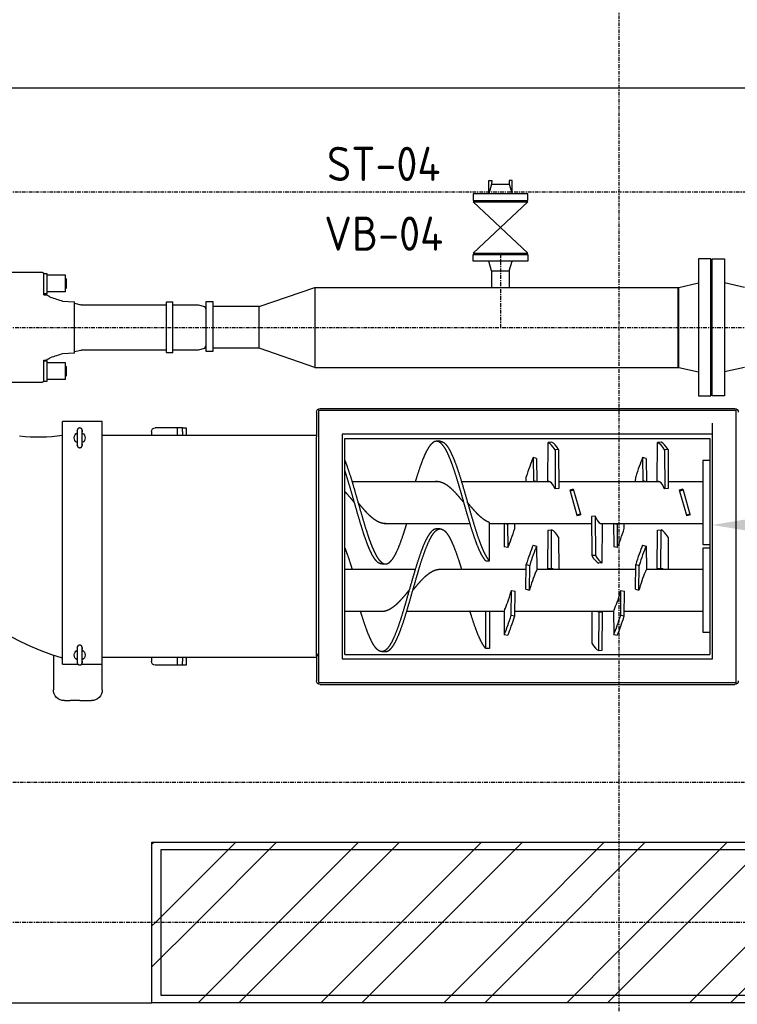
# Model space of a CAD drawing. Header units: metres. Extents: x -82085 to 58758, y -66901 to 95305.
# Tile 102 of 135: x 15149 to 17116, y 17831 to 20529. Entities that reach past the tile are written whole.
import ezdxf
from ezdxf.enums import TextEntityAlignment as Align

# ---------------------------------------------------------------- set-up
doc = ezdxf.new("R2010")
doc.units = ezdxf.units.M
doc.header["$MEASUREMENT"] = 0
doc.header["$PDSIZE"] = -1
doc.linetypes.add('CENTER-LN', pattern=[19, 10, -3, 3, -3])
doc.layers.get('0').update_dxf_attribs({"linetype": 'CONTINUOUS'})
doc.layers.get('DEFPOINTS').update_dxf_attribs({"linetype": 'CONTINUOUS'})
for name, color, linetype in [('3', 3, 'CONTINUOUS'), ('ARCERING', 10, 'CONTINUOUS'), ('CL', 1, 'CENTER-LN'), ('CONST', 7, 'CONTINUOUS'), ('DIM', 10, 'CONTINUOUS'), ('GEBOUW', 7, 'CONTINUOUS'), ('TEXT2', 7, 'CONTINUOUS')]:
    doc.layers.add(name, color=color, linetype=linetype)
doc.styles.add('ROMANS', font='iso.shx')
doc.styles.get("Standard").update_dxf_attribs({"font": 'iso.shx'})
doc.dimstyles.get("Standard").update_dxf_attribs({"dimtxt": 0.18, "dimasz": 0.18, "dimexe": 0.18, "dimexo": 0.0625, "dimgap": 0.09, "dimtad": 0, "dimtih": 1, "dimtoh": 1, "dimdec": 4, "dimzin": 0, "dimdsep": 46, "dimtxsty": 'Standard', "dimcen": 0.09, "dimadec": 0, "dimazin": 0, "dimtfac": 1, "dimtdec": 4, "dimtofl": 0, "dimtmove": 0, "dimatfit": 3, "dimfxl": 1, "dimtolj": 1, "dimtzin": 0, "dimarcsym": 0})

# ---------------------------------------------------------------- blocks, each defined once
blk = doc.blocks.new('*X2')
at = {"color": 0}
for p, q in [((15861.2, 64915.9, 3239), (15866.2, 64920.9, 3239)), ((15870.7, 64700.9, 3239), (16090.7, 64920.9, 3239)), ((15983, 64700.9, 3239), (16203, 64920.9, 3239)), ((16207.5, 64700.9, 3239), (16427.5, 64920.9, 3239)), ((16319.7, 64700.9, 3239), (16539.7, 64920.9, 3239)), ((16544.3, 64700.9, 3239), (16764.3, 64920.9, 3239)), ((16656.5, 64700.9, 3239), (16876.5, 64920.9, 3239)), ((16881, 64700.9, 3239), (17101, 64920.9, 3239)), ((17141.2, 64848.8, 3239), (17213.3, 64920.9, 3239)), ((17217.8, 64700.9, 3239), (17437.8, 64920.9, 3239)), ((17330, 64700.9, 3239), (17550, 64920.9, 3239)), ((17554.5, 64700.9, 3239), (17774.5, 64920.9, 3239)), ((17666.8, 64700.9, 3239), (17886.8, 64920.9, 3239)), ((17891.3, 64700.9, 3239), (18111.3, 64920.9, 3239)), ((18003.5, 64700.9, 3239), (18223.5, 64920.9, 3239)), ((18228.1, 64700.9, 3239), (18421.2, 64894.1, 3239)), ((16993.3, 64700.9, 3239), (17141.2, 64848.8, 3239)), ((18340.3, 64700.9, 3239), (18421.2, 64781.8, 3239)), ((15861.2, 64691.4, 3239), (15870.7, 64700.9, 3239)), ((15861.2, 64579.1, 3239), (15983, 64700.9, 3239)), ((15987.5, 64480.9, 3239), (16207.5, 64700.9, 3239)), ((16099.7, 64480.9, 3239), (16319.7, 64700.9, 3239)), ((16324.3, 64480.9, 3239), (16544.3, 64700.9, 3239)), ((16436.5, 64480.9, 3239), (16656.5, 64700.9, 3239)), ((16661, 64480.9, 3239), (16881, 64700.9, 3239)), ((16773.3, 64480.9, 3239), (16993.3, 64700.9, 3239)), ((17141.2, 64624.3, 3239), (17217.8, 64700.9, 3239)), ((17141.2, 64512.1, 3239), (17330, 64700.9, 3239)), ((17334.5, 64480.9, 3239), (17554.5, 64700.9, 3239)), ((17446.8, 64480.9, 3239), (17666.8, 64700.9, 3239)), ((17671.3, 64480.9, 3239), (17891.3, 64700.9, 3239)), ((17783.5, 64480.9, 3239), (18003.5, 64700.9, 3239)), ((18008.1, 64480.9, 3239), (18228.1, 64700.9, 3239)), ((18120.3, 64480.9, 3239), (18340.3, 64700.9, 3239)), ((16997.8, 64480.9, 3239), (17141.2, 64624.3, 3239)), ((18344.8, 64480.9, 3239), (18421.2, 64557.3, 3239)), ((17110, 64480.9, 3239), (17141.2, 64512.1, 3239))]:
    blk.add_line(p, q, dxfattribs=at)
blk = doc.blocks.new('*D56')
at = {"layer": 'DEFPOINTS', "color": 0, "transparency": 16777216}
for p in [(18634.4, 19685.7), (17047.3, 19498.2), (17047.3, 19144.5)]:
    blk.add_point(p, dxfattribs=at)
at = {"layer": 'DIM', "color": 0, "lineweight": -2, "transparency": 16777216}
for p, q in [((18634.4, 19610.7), (18634.4, 19119.5)), ((17047.3, 19423.2), (17047.3, 19119.5)), ((18509.4, 19144.5), (17172.3, 19144.5))]:
    blk.add_line(p, q, dxfattribs=at)
at = {"layer": 'DIM', "color": 0, "transparency": 16777216}
for points in [[(17172.3, 19165.4), (17172.3, 19123.7), (17047.3, 19144.5)], [(18509.4, 19165.4), (18509.4, 19123.7), (18634.4, 19144.5)]]:
    blk.add_solid(points, dxfattribs=at)
at = {"layer": 'DIM', "color": 0, "transparency": 16777216, "insert": (17840.8, 19232), "char_height": 125, "attachment_point": 5}
blk.add_mtext('\\A1;1587', dxfattribs=at)
blk = doc.blocks.new('Pomp Schwing Zg. KSP + SD - Tab.5 BA')
at = {"color": 0, "linetype": 'Continuous'}
for p, q in [((-388, 1022.5), (-372.5, 1022.5)), ((-346, 1022.5), (-372.5, 1022.5)), ((-346, 1022.5), (-319.5, 1022.5)), ((-319.5, 1022.5), (-314, 1022.5)), ((-418, 898.4), (-418, 992.5)), ((-284, 992.5), (-284, 922.5)), ((308.5, 972.5), (1453.5, 972.5)), ((308.5, 227.5), (308.5, 972.5)), ((313, 978), (1449, 978)), ((1453.5, 972.5), (1453.5, 227.5)), ((303, 900), (303, 968)), ((-393, 922.5), (-393, 257.5)), ((-393, 922.5), (-373, 922.5)), ((-373, 922.5), (-371, 922.5)), ((-371, 922.5), (-351, 922.5)), ((-346.6, 924.5), (-345.4, 924.5)), ((-341, 922.5), (-321, 922.5)), ((-321, 922.5), (-319, 922.5)), ((-319, 922.5), (-284, 922.5)), ((-284, 922.5), (-284, 257.5)), ((-79, 925), (-139, 925)), ((-64, 925), (-79, 925)), ((-79, 904), (-79, 925)), ((-64, 925), (-64, 915)), ((-54, 925), (-64, 925)), ((-54, 915), (-54, 925)), ((-352.9, 910.3), (-352.9, 910.3)), ((-339.1, 910.3), (-339.1, 910.3)), ((303, 904), (-284, 904)), ((-149, 904), (-149, 915)), ((-64, 906), (-64, 915)), ((-64, 906), (-64, 904)), ((-54, 906), (-54, 915)), ((-54, 906), (-54, 904)), ((308.5, 900), (303, 900)), ((303, 900), (303, 896)), ((303, 896), (303, 304)), ((308.5, 896), (303, 896)), ((373.5, 907.5), (1388.5, 907.5)), ((373.5, 292.5), (373.5, 907.5)), ((381, 896), (1381, 896)), ((381, 896), (381, 304)), ((1381, 304), (1381, 896)), ((1388.5, 907.5), (1388.5, 292.5)), ((-352.9, 884.7), (-352.9, 884.7)), ((-345.4, 870.5), (-346.6, 870.5)), ((-339.1, 884.7), (-339.1, 884.7)), ((482, 888), (492, 888)), ((767, 879.8), (767, 777.2)), ((777, 879.8), (767, 879.8)), ((777, 777.2), (777, 879.8)), ((1057.1, 777.2), (1057.7, 865.3)), ((1076.7, 885.4), (1077.4, 780)), ((1076.7, 885.4), (1086.3, 884.6)), ((1086.3, 884.6), (1087, 779.1)), ((817, 777.4), (817.7, 841)), ((817.7, 841), (827.3, 843.3)), ((1117, 777.4), (1117.7, 841)), ((1117.7, 841), (1127.3, 843.3)), ((1362, 605), (1362, 835)), ((1362, 835), (1381, 835)), ((836.7, 788.2), (846.3, 790.5)), ((836.7, 788.2), (837.4, 720.6)), ((846.3, 790.5), (847, 722.9)), ((1136.7, 788.2), (1146.3, 790.5)), ((1136.7, 788.2), (1137.4, 720.6)), ((1146.3, 790.5), (1147, 722.9)), ((381, 777.2), (488.3, 777.2)), ((550.4, 777.2), (817.1, 777.2)), ((818.4, 773.5), (817, 777.4)), ((846.4, 777.2), (1117.1, 777.2)), ((1077.4, 780), (1076, 778.5)), ((1076, 778.5), (1085.6, 777.7)), ((1077.4, 780), (1087, 779.1)), ((1087, 779.1), (1085.6, 777.7)), ((1118.4, 773.5), (1117, 777.4)), ((1146.4, 777.2), (1362, 777.2)), ((1308, 777.2), (1362, 777.2)), ((837.4, 720.6), (836, 724.5)), ((837.4, 720.6), (847, 722.9)), ((877, 717.1), (886.6, 719.4)), ((877, 717.1), (877.7, 649.5)), ((886.6, 719.4), (887.3, 651.8)), ((888, 715.5), (886.6, 719.4)), ((1137.4, 720.6), (1136, 724.5)), ((1137.4, 720.6), (1147, 722.9)), ((1177, 717.1), (1186.6, 719.4)), ((1177, 717.1), (1177.7, 649.5)), ((1186.6, 719.4), (1187.3, 651.8)), ((1188, 715.5), (1186.6, 719.4)), ((573.6, 662.9), (381, 662.9)), ((482, 648), (492, 648)), ((877.6, 662.9), (638.3, 662.9)), ((877.7, 649.5), (887.3, 651.8)), ((907, 662.6), (905.6, 666.5)), ((906.3, 599), (907, 662.6)), ((1177.6, 662.9), (906.9, 662.9)), ((938.4, 662.3), (937, 660.9)), ((937, 660.9), (937.7, 555.4)), ((937, 660.9), (946.6, 660)), ((938.4, 662.3), (948, 661.5)), ((948, 661.5), (946.6, 660)), ((946.6, 660), (947.3, 554.6)), ((966.3, 574.7), (966.9, 662.9)), ((1177.7, 649.5), (1187.3, 651.8)), ((1207, 662.6), (1205.6, 666.5)), ((1206.3, 599), (1207, 662.6)), ((1362, 662.9), (1206.9, 662.9)), ((1238.4, 662.3), (1237, 660.9)), ((1237, 660.9), (1237.7, 555.4)), ((1237, 660.9), (1246.6, 660)), ((1238.4, 662.3), (1248, 661.5)), ((1248, 661.5), (1246.6, 660)), ((1246.6, 660), (1247.3, 554.6)), ((1266.3, 574.7), (1266.9, 662.9)), ((1362, 662.9), (1308, 662.9)), ((767, 639.8), (777, 639.8)), ((777, 639.8), (777, 534.7)), ((1057, 518.3), (1057.7, 625.3)), ((1067.3, 624.4), (1057.7, 625.3)), ((1066.6, 517.5), (1067.3, 624.4)), ((1086.3, 644.6), (1076.7, 645.4)), ((1086.3, 644.6), (1087, 539.1)), ((817, 537.4), (817.7, 601)), ((827.3, 603.3), (817.7, 601)), ((826.6, 539.6), (827.3, 603.3)), ((896.7, 596.7), (906.3, 599)), ((1117, 537.4), (1117.7, 601)), ((1127.3, 603.3), (1117.7, 601)), ((1126.6, 539.6), (1127.3, 603.3)), ((1196.7, 596.7), (1206.3, 599)), ((1381, 605), (1362, 605)), ((1362, 365), (1362, 595)), ((1362, 595), (1381, 595)), ((642, 552), (632, 552)), ((826.6, 539.6), (817, 537.4)), ((827.5, 537.2), (826.6, 539.6)), ((846.3, 550.5), (846.4, 537.2)), ((937.7, 555.4), (947.3, 554.6)), ((1126.6, 539.6), (1117, 537.4)), ((1127.5, 537.2), (1126.6, 539.6)), ((1146.3, 550.5), (1146.4, 537.2)), ((1237.7, 555.4), (1247.3, 554.6)), ((488.3, 537.2), (723.6, 537.2)), ((777, 537.2), (1057.1, 537.2)), ((817.1, 537.2), (817, 537.4)), ((997.8, 448.7), (1016.6, 514.1)), ((1016.6, 514.1), (1017.3, 516.5)), ((1026.2, 511.3), (1016.6, 514.1)), ((1026.9, 513.7), (1017.3, 516.5)), ((1026.2, 511.3), (1026.9, 513.7)), ((1066.6, 517.5), (1057, 518.3)), ((1068, 518.9), (1066.6, 517.5)), ((1080.9, 537.2), (1362, 537.2)), ((1085.6, 537.7), (1083.4, 537.9)), ((1087, 539.1), (1085.6, 537.7)), ((1117.1, 537.2), (1117, 537.4)), ((1297.8, 448.7), (1316.6, 514.1)), ((1308, 537.2), (1334, 537.2)), ((1316.6, 514.1), (1317.3, 516.5)), ((1326.2, 511.3), (1316.6, 514.1)), ((1326.9, 513.7), (1317.3, 516.5)), ((1326.2, 511.3), (1326.9, 513.7)), ((1007.4, 445.9), (1026.2, 511.3)), ((1307.4, 445.9), (1326.2, 511.3)), ((957.4, 442.5), (956.1, 441.1)), ((956.7, 335.6), (957.4, 442.5)), ((967, 441.7), (957.4, 442.5)), ((966.3, 334.7), (967, 441.7)), ((997.1, 446.3), (997.8, 448.7)), ((1006.7, 443.5), (997.1, 446.3)), ((1007.4, 445.9), (997.8, 448.7)), ((1006.7, 443.5), (1007.4, 445.9)), ((1257.4, 442.5), (1256.1, 441.1)), ((1256.7, 335.6), (1257.4, 442.5)), ((1267, 441.7), (1257.4, 442.5)), ((1266.3, 334.7), (1267, 441.7)), ((1297.1, 446.3), (1297.8, 448.7)), ((1306.7, 443.5), (1297.1, 446.3)), ((1307.4, 445.9), (1297.8, 448.7)), ((1306.7, 443.5), (1307.4, 445.9)), ((638.3, 422.9), (400.4, 422.9)), ((943.1, 422.9), (700.4, 422.9)), ((877.6, 422.9), (877.7, 409.5)), ((897.4, 420.4), (896.5, 422.9)), ((896.7, 356.7), (897.4, 420.4)), ((907, 422.6), (897.4, 420.4)), ((906.3, 359), (907, 422.6)), ((907, 422.6), (906.9, 422.9)), ((938.4, 422.3), (937, 420.9)), ((937, 420.9), (937.7, 315.4)), ((940.6, 422.1), (938.4, 422.3)), ((1243.1, 422.9), (966.9, 422.9)), ((1177.6, 422.9), (1177.7, 409.5)), ((1197.4, 420.4), (1196.5, 422.9)), ((1196.7, 356.7), (1197.4, 420.4)), ((1207, 422.6), (1197.4, 420.4)), ((1206.3, 359), (1207, 422.6)), ((1207, 422.6), (1206.9, 422.9)), ((1238.4, 422.3), (1237, 420.9)), ((1237, 420.9), (1237.7, 315.4)), ((1240.6, 422.1), (1238.4, 422.3)), ((1308, 422.9), (1266.9, 422.9)), ((1362, 422.9), (1308, 422.9)), ((1344.7, 422.9), (1334, 422.9)), ((906.3, 359), (896.7, 356.7)), ((1206.3, 359), (1196.7, 356.7)), ((1381, 365), (1362, 365)), ((-346.6, 329.5), (-345.4, 329.5)), ((966.3, 334.7), (956.7, 335.6)), ((1266.3, 334.7), (1256.7, 335.6)), ((-352.9, 315.3), (-352.9, 315.3)), ((-339.1, 315.3), (-339.1, 315.3)), ((303, 304), (303, 300)), ((303, 232), (303, 300)), ((381, 304), (1381, 304)), ((642, 312), (632, 312)), ((947.3, 314.6), (937.7, 315.4)), ((1247.3, 314.6), (1237.7, 315.4)), ((-352.9, 289.7), (-352.9, 289.7)), ((-345.4, 275.5), (-346.6, 275.5)), ((-339.1, 289.7), (-339.1, 289.7)), ((303, 296), (-284, 296)), ((-149, 285), (-149, 296)), ((-79, 275), (-139, 275)), ((-79, 275), (-79, 296)), ((-64, 275), (-79, 275)), ((-64, 296), (-64, 294)), ((-64, 285), (-64, 294)), ((-64, 285), (-64, 275)), ((-64, 275), (-54, 275)), ((-54, 296), (-54, 294)), ((-54, 285), (-54, 294)), ((-54, 275), (-54, 285)), ((1388.5, 292.5), (373.5, 292.5)), ((1453.5, 227.5), (308.5, 227.5)), ((313, 222), (1449, 222)), ((-549, 150), (-447.7, 150)), ((-444, 148.3), (-444, 89.5)), ((-436, 148), (-444, 148)), ((-384.8, 142.9), (-384.8, 97.1)), ((-383, 132.9), (-384.8, 134.7)), ((-383, 107.1), (-383, 132.9)), ((-444, 92), (-436, 92)), ((-444, 89.5), (-435.9, 89.5)), ((-384.8, 105.3), (-383, 107.1)), ((-360, 70.3), (-392.8, 72)), ((-360, 66), (-343, 62.2)), ((-360, 66), (-360, 66)), ((-343, 62.2), (-343, 62.2)), ((-340.8, 62), (-340.8, 62)), ((-108, 62), (-340.8, 62)), ((-107, 70), (-108, 69)), ((-107, 70), (-108, 69)), ((-92, 70), (-107, 70)), ((-107, 70), (-107, 70)), ((-91, 69), (-92, 70)), ((-21.1, 62), (-91, 62)), ((-4.3, 57.5), (-21.1, 62)), ((0, 50), (-4.3, 57.5)), ((-4.3, -57.5), (0, -50)), ((-392.9, -72), (-360, -70.3)), ((-360, -66), (-343, -62.2)), ((-340.8, -62), (-343, -62.2)), ((-343, -62.2), (-343, -62.2)), ((-340.8, -62), (-340.8, -62)), ((-340.8, -62), (-108, -62)), ((-108, -69), (-107, -70)), ((-107, -70), (-92, -70)), ((-107, -70), (-107, -70)), ((-92, -70), (-91, -69)), ((-91, -62), (-21.1, -62)), ((-21.1, -62), (-4.3, -57.5)), ((-444, -89.5), (-435.8, -89.5)), ((-444, -89.5), (-444, -148.3)), ((-436, -92), (-444, -92)), ((-444, -92), (-444, -92)), ((-384.8, -97.1), (-384.8, -142.9)), ((-383, -107.1), (-384.8, -105.3)), ((-383, -132.9), (-383, -107.1)), ((-384.8, -134.7), (-383, -132.9)), ((-447.7, -150), (-586.3, -150)), ((-444, -148), (-436, -148)), ((-444, -148), (-444, -148))]:
    blk.add_line(p, q, dxfattribs=at)
at = {"color": 0}
for p, q in [((-284, 257.5), (-393, 257.5)), ((-384.8, 142.9), (-436, 142.9)), ((-384.8, 97.1), (-436, 97.1)), ((-108, 69), (-108, -69)), ((-384.8, -97.1), (-436, -97.1)), ((-384.8, -142.9), (-436, -142.9))]:
    blk.add_line(p, q, dxfattribs=at)
at = {"color": 0, "linetype": 'Continuous'}
for centre, radius, start, end in [((-388, 992.5), 30, 90, 180), ((-314, 992.5), 30, 0, 90), ((313, 968), 10, 90, 180), ((1449, 968), 10, 0, 90), ((-139, 915), 10, 90, 180), ((-191.1, 225.6), 710, 106.5205, 184.0876), ((-346, 897.5), 15, 119.386, 241.9249), ((-346, 897.5), 15, 0, 61.9402), ((-346, 897.5), 15, 299.3488, 0), ((-460.1, -152.2), 453.3, 81.4927, 96.3902), ((-346, 302.5), 15, 118.599, 241.9402), ((-346, 302.5), 15, 298.4335, 0), ((-346, 302.5), 15, 0, 61.401), ((-139, 285), 10, 180, 270), ((313, 232), 10, 180, 270), ((1449, 232), 10, 270, 0), ((-459.9, 145), 5, 86.7046, 90), ((-447.7, 145), 5, 41.4992, 90), ((-420.5, 102.3), 20, 219.7615, 252.3014), ((-966.5, -1590.4), 1758.6, 70.9619, 72.1201), ((-340.8, 72), 10, 257.5676, 270.0001), ((-804.4, 1107), 1248.7, 287.6117, 289.2379), ((-420.5, -102.3), 20, 107.6985, 140.2386), ((-447.7, -145), 5, 270, 318.5008)]:
    blk.add_arc(centre, radius, start, end, dxfattribs=at)
at = {"color": 0, "linetype": 'Continuous', "extrusion": (0, 0, -1)}
for centre, major_axis, ratio, start_param, end_param in [((-352.6, 897.5), (0, 21), 0.021164, -0.917004, 0.101537), ((-352.6, 897.5), (0, 21), 0.021164, 0.101537, 3.074959), ((-339.4, 897.5), (0, -21), 0.021164, 0.101537, 3.074959), ((-339.4, 897.5), (0, -21), 0.021164, 3.074959, 4.058597), ((-352.6, 897.5), (0, 21), 0.021164, 3.074959, 4.058597), ((-339.4, 897.5), (0, -21), 0.021164, -0.917004, 0.101537), ((1067.2, 713.1), (15.6, 173.3), 0.266554, 5.760121, 6.153456), ((827.2, 714.3), (-39.8, 169.4), 0.1638, 0.764939, 1.158275), ((836.8, 716.6), (-39.8, 169.4), 0.1638, 0.764939, 1.158275), ((1127.2, 714.3), (-39.8, 169.4), 0.1638, 0.764939, 1.158275), ((1136.8, 716.6), (-39.8, 169.4), 0.1638, 0.764939, 1.158275), ((827.2, 702), (-19.7, 83.7), 0.1638, 0.585857, 1.337357), ((1067.2, 693.1), (-7.7, -85.7), 0.266554, 2.922927, 3.190946), ((1076.8, 692.2), (-7.7, -85.7), 0.266554, -3.298151, -3.190946), ((1127.2, 702), (-19.7, 83.7), 0.1638, 0.585857, 1.337357), ((896.8, 738), (19.7, -83.7), 0.163819, 0.585782, 1.337282), ((1196.8, 738), (19.7, -83.7), 0.1638, 0.585857, 1.337357), ((887.2, 723.4), (39.8, -169.4), 0.163819, 0.764864, 1.158199), ((896.8, 725.7), (39.8, -169.4), 0.163819, 0.764864, 1.158199), ((947.2, 747.8), (7.7, 85.7), 0.266557, -3.298129, -3.190985), ((956.8, 746.9), (7.7, 85.7), 0.266557, 2.922948, 3.190985), ((1187.2, 723.4), (39.8, -169.4), 0.1638, 0.764939, 1.158275), ((1196.8, 725.7), (39.8, -169.4), 0.1638, 0.764939, 1.158275), ((1247.2, 747.8), (7.7, 85.7), 0.266554, -3.298151, -3.190946), ((1256.8, 746.9), (7.7, 85.7), 0.266554, 2.922927, 3.190946), ((1067.2, 473.1), (15.6, 173.3), 0.266554, 5.760121, 6.153456), ((1076.8, 472.2), (15.6, 173.3), 0.266554, 5.760121, 6.153456), ((836.8, 476.6), (-39.8, 169.4), 0.1638, 0.764939, 1.158275), ((1136.8, 476.6), (-39.8, 169.4), 0.1638, 0.764939, 1.158275), ((956.8, 726.9), (-15.6, -173.3), 0.266557, 5.76016, 6.153496), ((1256.8, 726.9), (-15.6, -173.3), 0.266554, 5.760121, 6.153456), ((1076.8, 452.2), (-7.7, -85.7), 0.266554, 2.439445, 3.190946), ((947.2, 507.8), (7.7, 85.7), 0.266554, 2.439445, 3.190946), ((1247.2, 507.8), (7.7, 85.7), 0.266554, 2.439445, 3.190946), ((887.2, 483.4), (39.8, -169.4), 0.1638, 0.764939, 1.158275), ((1187.2, 483.4), (39.8, -169.4), 0.1638, 0.764939, 1.158275), ((-352.6, 302.5), (0, 21), 0.021164, -0.917004, 0.101537), ((-339.4, 302.5), (0, -21), 0.021164, 3.074959, 4.058597), ((947.2, 487.8), (-15.6, -173.3), 0.266554, 5.760121, 6.153456), ((956.8, 486.9), (-15.6, -173.3), 0.266554, 5.760121, 6.153456), ((1247.2, 487.8), (-15.6, -173.3), 0.266554, 5.760121, 6.153456), ((1256.8, 486.9), (-15.6, -173.3), 0.266554, 5.760121, 6.153456), ((-352.6, 302.5), (0, 21), 0.021164, 0.101537, 3.074959), ((-339.4, 302.5), (0, -21), 0.021164, 0.101537, 3.074959), ((-352.6, 302.5), (0, 21), 0.021164, 3.074959, 4.058597), ((-339.4, 302.5), (0, -21), 0.021164, -0.917004, 0.101537)]:
    blk.add_ellipse(centre, major_axis=major_axis, ratio=ratio, start_param=start_param, end_param=end_param, dxfattribs=at)
at = {"color": 0, "linetype": 'Continuous'}
for centre, major_axis, start_param, end_param in [((-436, 120), (0, -28), 0, 3.141593), ((0, 0), (0, -50), 0, 3.141591), ((-436, -120), (0, 28), 3.141593, 6.283185)]:
    blk.add_ellipse(centre, major_axis=major_axis, ratio=0.000001, start_param=start_param, end_param=end_param, dxfattribs=at)
for points, knots in [([(-352.9, 910.3), (-352.9, 910.4), (-352.9, 911.7), (-352.8, 914.2), (-352.8, 916.9), (-352.7, 918.3), (-352.6, 919.2), (-352.4, 920), (-352.1, 920.9), (-351.4, 922.2), (-350.2, 923.4), (-348.5, 924.3), (-347.3, 924.4), (-346.6, 924.4)], [0, 0, 0, 0, 0.010756, 0.195783, 0.382394, 0.574335, 0.653398, 0.69156, 0.73062, 0.788957, 0.855248, 0.933279, 1, 1, 1, 1]), ([(-345.5, 924.4), (-345.3, 924.5), (-344.5, 924.6), (-343.1, 924.1), (-341.5, 923.2), (-340.6, 922.1), (-340, 921), (-339.6, 920.2), (-339.5, 919.6), (-339.4, 919.1), (-339.3, 918.4), (-339.3, 917.2), (-339.2, 914.9), (-339.1, 912.4), (-339.1, 910.7), (-339.1, 910.3)], [0, 0, 0, 0, 0.015313, 0.09772, 0.163063, 0.218158, 0.26491, 0.302426, 0.332636, 0.367872, 0.43315, 0.576608, 0.756909, 0.947455, 1, 1, 1, 1]), ([(-352.9, 910.3), (-352.8, 909.5), (-352.7, 908.8), (-352.4, 907.7), (-352.3, 907.4), (-352.2, 907.1)], [0, 0, 0, 0, 0.25, 0.25, 0.3588022, 0.3588022, 0.3588022, 0.3588022]), ([(-339.7, 907.4), (-339.6, 907.6), (-339.5, 907.8), (-339.4, 908.4), (-339.3, 908.8), (-339.2, 909.5), (-339.1, 909.9), (-339.1, 910.3)], [0.6693103, 0.6693103, 0.6693103, 0.6693103, 0.75, 0.75, 0.875, 0.875, 1, 1, 1, 1]), ([(-352.3, 887.6), (-352.4, 887.4), (-352.5, 887.2), (-352.6, 886.6), (-352.7, 886.2), (-352.8, 885.5), (-352.9, 885.1), (-352.9, 884.7)], [0.6693103, 0.6693103, 0.6693103, 0.6693103, 0.75, 0.75, 0.875, 0.875, 1, 1, 1, 1]), ([(-346.5, 870.6), (-346.7, 870.5), (-347.5, 870.4), (-348.9, 870.9), (-350.4, 871.8), (-351.4, 872.9), (-352, 874), (-352.4, 874.8), (-352.5, 875.4), (-352.6, 875.9), (-352.7, 876.6), (-352.7, 877.8), (-352.8, 880.1), (-352.9, 882.6), (-352.9, 884.3), (-352.9, 884.7)], [0, 0, 0, 0, 0.015313, 0.09772, 0.163063, 0.218158, 0.26491, 0.302426, 0.332636, 0.367872, 0.43315, 0.576608, 0.756909, 0.947455, 1, 1, 1, 1]), ([(-339.1, 884.7), (-339.1, 884.6), (-339.1, 883.3), (-339.2, 880.8), (-339.2, 878.1), (-339.3, 876.7), (-339.4, 875.8), (-339.6, 875), (-339.9, 874.1), (-340.6, 872.8), (-341.8, 871.6), (-343.5, 870.7), (-344.7, 870.6), (-345.4, 870.6)], [0, 0, 0, 0, 0.010756, 0.195783, 0.382394, 0.574335, 0.653398, 0.69156, 0.73062, 0.788957, 0.855248, 0.933279, 1, 1, 1, 1]), ([(-339.1, 884.7), (-339.2, 885.5), (-339.3, 886.2), (-339.6, 887.3), (-339.7, 887.6), (-339.8, 887.9)], [0, 0, 0, 0, 0.25, 0.25, 0.3588022, 0.3588022, 0.3588022, 0.3588022]), ([(-352.9, 315.3), (-352.9, 315.4), (-352.9, 316.7), (-352.8, 319.2), (-352.8, 321.9), (-352.7, 323.3), (-352.6, 324.2), (-352.4, 325), (-352.1, 325.9), (-351.4, 327.2), (-350.2, 328.4), (-348.5, 329.3), (-347.3, 329.4), (-346.6, 329.4)], [0, 0, 0, 0, 0.010756, 0.195783, 0.382394, 0.574335, 0.653398, 0.69156, 0.73062, 0.788957, 0.855248, 0.933279, 1, 1, 1, 1]), ([(-345.5, 329.4), (-345.3, 329.5), (-344.5, 329.6), (-343.1, 329.1), (-341.5, 328.2), (-340.6, 327.1), (-340, 326), (-339.6, 325.2), (-339.5, 324.6), (-339.4, 324.1), (-339.3, 323.4), (-339.3, 322.2), (-339.2, 319.9), (-339.1, 317.4), (-339.1, 315.7), (-339.1, 315.3)], [0, 0, 0, 0, 0.015313, 0.09772, 0.163063, 0.218158, 0.26491, 0.302426, 0.332636, 0.367872, 0.43315, 0.576608, 0.756909, 0.947455, 1, 1, 1, 1]), ([(-352.9, 315.3), (-352.8, 314.5), (-352.7, 313.8), (-352.4, 312.7), (-352.3, 312.4), (-352.2, 312.1)], [0, 0, 0, 0, 0.25, 0.25, 0.3588022, 0.3588022, 0.3588022, 0.3588022]), ([(-339.7, 312.4), (-339.6, 312.6), (-339.5, 312.8), (-339.4, 313.4), (-339.3, 313.8), (-339.2, 314.5), (-339.1, 314.9), (-339.1, 315.3)], [0.6693103, 0.6693103, 0.6693103, 0.6693103, 0.75, 0.75, 0.875, 0.875, 1, 1, 1, 1]), ([(-352.3, 292.6), (-352.4, 292.4), (-352.5, 292.2), (-352.6, 291.6), (-352.7, 291.2), (-352.8, 290.5), (-352.9, 290.1), (-352.9, 289.7)], [0.6693103, 0.6693103, 0.6693103, 0.6693103, 0.75, 0.75, 0.875, 0.875, 1, 1, 1, 1]), ([(-346.5, 275.6), (-346.7, 275.5), (-347.5, 275.4), (-348.9, 275.9), (-350.4, 276.8), (-351.4, 277.9), (-352, 279), (-352.4, 279.8), (-352.5, 280.4), (-352.6, 280.9), (-352.7, 281.6), (-352.7, 282.8), (-352.8, 285.1), (-352.9, 287.6), (-352.9, 289.3), (-352.9, 289.7)], [0, 0, 0, 0, 0.015313, 0.09772, 0.163063, 0.218158, 0.26491, 0.302426, 0.332636, 0.367872, 0.43315, 0.576608, 0.756909, 0.947455, 1, 1, 1, 1]), ([(-339.1, 289.7), (-339.1, 289.6), (-339.1, 288.3), (-339.2, 285.8), (-339.2, 283.1), (-339.3, 281.7), (-339.4, 280.8), (-339.6, 280), (-339.9, 279.1), (-340.6, 277.8), (-341.8, 276.6), (-343.5, 275.7), (-344.7, 275.6), (-345.4, 275.6)], [0, 0, 0, 0, 0.010756, 0.195783, 0.382394, 0.574335, 0.653398, 0.69156, 0.73062, 0.788957, 0.855248, 0.933279, 1, 1, 1, 1]), ([(-339.1, 289.7), (-339.2, 290.5), (-339.3, 291.2), (-339.6, 292.3), (-339.7, 292.6), (-339.8, 292.9)], [0, 0, 0, 0, 0.25, 0.25, 0.3588022, 0.3588022, 0.3588022, 0.3588022])]:
    blk.add_open_spline(points, degree=3, knots=knots, dxfattribs=at)
for points, weights, knots in [([(467, 879.8), (460.2, 872.3), (453.4, 858.7), (446.5, 845), (439.7, 826.3), (432.9, 807.6), (426.1, 785.4), (424.9, 781.4), (423.6, 777.3)], [1, 0.989821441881, 1, 0.989821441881, 1, 0.989821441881, 1, 0.998144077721, 0.996964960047], [0, 0, 0, 0.0454545, 0.0454545, 0.0909091, 0.0909091, 0.1363636, 0.1363636, 0.1446517, 0.1446517, 0.1446517]), ([(632, 552), (631.3, 552), (630.6, 552.1), (623.8, 552.8), (617, 560.2), (610.2, 567.7), (603.4, 581.3), (596.5, 595), (589.7, 613.7), (582.9, 632.4), (576.1, 654.6), (569.3, 676.9), (562.5, 700.8), (555.6, 724.8), (548.8, 748.6), (542, 772.4), (535.2, 794.1), (528.4, 815.8), (521.5, 833.6), (514.7, 851.4), (507.9, 863.9), (501.1, 876.3), (494.3, 882.5), (487.5, 888.6), (480.6, 887.9), (473.8, 887.2), (467, 879.8)], [0.998163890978, 0.998979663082, 1, 0.989821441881, 1, 0.989821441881, 1, 0.989821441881, 1, 0.989821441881, 1, 0.989821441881, 1, 0.989821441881, 1, 0.989821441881, 1, 0.989821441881, 1, 0.989821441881, 1, 0.989821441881, 1, 0.989821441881, 1, 0.989821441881, 1], [0.4499889, 0.4499889, 0.4499889, 0.4545455, 0.4545455, 0.5, 0.5, 0.5454545, 0.5454545, 0.5909091, 0.5909091, 0.6363636, 0.6363636, 0.6818182, 0.6818182, 0.7272727, 0.7272727, 0.7727273, 0.7727273, 0.8181818, 0.8181818, 0.8636364, 0.8636364, 0.9090909, 0.9090909, 0.9545455, 0.9545455, 1, 1, 1]), ([(492, 888), (498.1, 888), (504.3, 882.5), (511.1, 876.3), (517.9, 863.9), (524.7, 851.4), (531.5, 833.6), (538.4, 815.8), (545.2, 794.1), (552, 772.4), (558.8, 748.6), (565.6, 724.8), (572.5, 700.8), (579.3, 676.9), (586.1, 654.6), (592.9, 632.4), (599.7, 613.7), (606.5, 595), (613.4, 581.3), (620.2, 567.7), (627, 560.2), (633.8, 552.8), (640.6, 552.1), (647.5, 551.4), (654.3, 557.5), (661.1, 563.7), (667.9, 576.1), (674.7, 588.6), (681.5, 606.4), (688.4, 624.2), (695.2, 645.9), (697.8, 654.1), (700.4, 662.7)], [0.998163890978, 0.990841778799, 1, 0.989821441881, 1, 0.989821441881, 1, 0.989821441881, 1, 0.989821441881, 1, 0.989821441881, 1, 0.989821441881, 1, 0.989821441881, 1, 0.989821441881, 1, 0.989821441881, 1, 0.989821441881, 1, 0.989821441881, 1, 0.989821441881, 1, 0.989821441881, 1, 0.989821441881, 1, 0.996109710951, 0.995193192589], [0.0500111, 0.0500111, 0.0500111, 0.0909091, 0.0909091, 0.1363636, 0.1363636, 0.1818182, 0.1818182, 0.2272727, 0.2272727, 0.2727273, 0.2727273, 0.3181818, 0.3181818, 0.3636364, 0.3636364, 0.4090909, 0.4090909, 0.4545455, 0.4545455, 0.5, 0.5, 0.5454545, 0.5454545, 0.5909091, 0.5909091, 0.6363636, 0.6363636, 0.6818182, 0.6818182, 0.7272727, 0.7272727, 0.7446457, 0.7446457, 0.7446457]), ([(767, 879.8), (760.2, 872.3), (753.4, 858.7), (746.5, 845), (739.7, 826.3), (732.9, 807.6), (726.1, 785.4), (724.9, 781.4), (723.6, 777.3)], [1, 0.989821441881, 1, 0.989821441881, 1, 0.989821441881, 1, 0.998144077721, 0.996964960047], [0, 0, 0, 0.0454545, 0.0454545, 0.0909091, 0.0909091, 0.1363636, 0.1363636, 0.1446517, 0.1446517, 0.1446517]), ([(478.3, 777.3), (479.5, 777.4), (480.6, 777.5), (487.5, 777.7), (494.3, 775.6), (501.1, 773.5), (507.9, 769.2), (514.7, 765), (521.5, 758.9), (528.4, 752.8), (535.2, 745.4), (542, 738), (548.8, 729.8), (552.9, 724.9), (557, 720)], [0.997073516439, 0.998228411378, 1, 0.989821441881, 1, 0.989821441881, 1, 0.989821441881, 1, 0.989821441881, 1, 0.989821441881, 1, 0.99390473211, 0.995109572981], [0.0375431, 0.0375431, 0.0375431, 0.0454545, 0.0454545, 0.0909091, 0.0909091, 0.1363636, 0.1363636, 0.1818182, 0.1818182, 0.2272727, 0.2272727, 0.2727273, 0.2727273, 0.299947, 0.299947, 0.299947]), ([(567, 720), (569.7, 716.7), (572.5, 713.4), (579.3, 705.2), (586.1, 697.6), (592.9, 690), (599.7, 683.6), (606.5, 677.2), (613.4, 672.5), (620.2, 667.9), (627, 665.3), (633.8, 662.8), (640.6, 662.5), (641.3, 662.5), (642, 662.5)], [0.995109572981, 0.995916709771, 1, 0.989821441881, 1, 0.989821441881, 1, 0.989821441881, 1, 0.989821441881, 1, 0.989821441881, 1, 0.998986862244, 0.998175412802], [0.299947, 0.299947, 0.299947, 0.3181818, 0.3181818, 0.3636364, 0.3636364, 0.4090909, 0.4090909, 0.4545455, 0.4545455, 0.5, 0.5, 0.5454545, 0.5454545, 0.5499789, 0.5499789, 0.5499789]), ([(381, 605), (381.3, 605.7), (381.5, 606.4), (388.4, 624.2), (395.2, 645.9), (397.8, 654.1), (400.4, 662.7)], [0.999210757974, 0.999588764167, 1, 0.989821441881, 1, 0.996109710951, 0.995193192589], [0.67998172, 0.67998172, 0.67998172, 0.68181818, 0.68181818, 0.72727273, 0.72727273, 0.74464565, 0.74464565, 0.74464565]), ([(482, 648), (481.3, 648), (480.6, 647.9), (473.8, 647.2), (467, 639.8)], [0.998163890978, 0.998979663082, 1, 0.989821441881, 1], [0.94998892, 0.94998892, 0.94998892, 0.95454545, 0.95454545, 1, 1, 1]), ([(477, 639.8), (483.8, 647.2), (490.6, 647.9), (497.5, 648.6), (504.3, 642.5), (511.1, 636.3), (517.9, 623.9), (524.7, 611.4), (531.5, 593.6), (538.4, 575.8), (545.2, 554.1), (547.8, 545.9), (550.4, 537.3)], [1, 0.989821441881, 1, 0.989821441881, 1, 0.989821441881, 1, 0.989821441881, 1, 0.989821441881, 1, 0.996109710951, 0.995193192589], [0, 0, 0, 0.0454545, 0.0454545, 0.0909091, 0.0909091, 0.1363636, 0.1363636, 0.1818182, 0.1818182, 0.2272727, 0.2272727, 0.2446457, 0.2446457, 0.2446457]), ([(467, 639.8), (460.2, 632.3), (453.4, 618.7), (446.5, 605), (439.7, 586.3), (432.9, 567.6), (426.1, 545.4), (419.3, 523.1), (412.5, 499.2), (405.6, 475.2), (398.8, 451.4), (392, 427.6), (385.2, 405.9), (383.1, 399.3), (381, 393)], [1, 0.989821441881, 1, 0.989821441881, 1, 0.989821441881, 1, 0.989821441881, 1, 0.989821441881, 1, 0.989821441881, 1, 0.996878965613, 0.995671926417], [0, 0, 0, 0.0454545, 0.0454545, 0.0909091, 0.0909091, 0.1363636, 0.1363636, 0.1818182, 0.1818182, 0.2272727, 0.2272727, 0.2727273, 0.2727273, 0.2866649, 0.2866649, 0.2866649]), ([(381, 365), (381.3, 365.7), (381.5, 366.4), (388.4, 384.2), (395.2, 405.9), (402, 427.6), (408.8, 451.4), (415.6, 475.2), (422.5, 499.2), (429.3, 523.1), (436.1, 545.4), (442.9, 567.6), (449.7, 586.3), (456.5, 605), (463.4, 618.7), (470.2, 632.3), (477, 639.8)], [0.999210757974, 0.999588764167, 1, 0.989821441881, 1, 0.989821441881, 1, 0.989821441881, 1, 0.989821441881, 1, 0.989821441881, 1, 0.989821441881, 1, 0.989821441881, 1], [0.6799817, 0.6799817, 0.6799817, 0.6818182, 0.6818182, 0.7272727, 0.7272727, 0.7727273, 0.7727273, 0.8181818, 0.8181818, 0.8636364, 0.8636364, 0.9090909, 0.9090909, 0.9545455, 0.9545455, 1, 1, 1]), ([(767, 639.8), (760.2, 632.3), (753.4, 618.7), (746.5, 605), (739.7, 586.3), (732.9, 567.6), (726.1, 545.4), (719.3, 523.1), (712.5, 499.2), (705.6, 475.2), (698.8, 451.4), (692, 427.6), (685.2, 405.9), (678.4, 384.2), (671.5, 366.4), (664.7, 348.6), (657.9, 336.1), (651.1, 323.7), (644.3, 317.5), (637.5, 311.4), (630.6, 312.1), (623.8, 312.8), (617, 320.2), (610.2, 327.7), (603.4, 341.3), (596.5, 355), (589.7, 373.7), (582.9, 392.4), (576.1, 414.6), (574.9, 418.6), (573.6, 422.7)], [1, 0.989821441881, 1, 0.989821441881, 1, 0.989821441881, 1, 0.989821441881, 1, 0.989821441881, 1, 0.989821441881, 1, 0.989821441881, 1, 0.989821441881, 1, 0.989821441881, 1, 0.989821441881, 1, 0.989821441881, 1, 0.989821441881, 1, 0.989821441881, 1, 0.989821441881, 1, 0.998144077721, 0.996964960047], [0, 0, 0, 0.0454545, 0.0454545, 0.0909091, 0.0909091, 0.1363636, 0.1363636, 0.1818182, 0.1818182, 0.2272727, 0.2272727, 0.2727273, 0.2727273, 0.3181818, 0.3181818, 0.3636364, 0.3636364, 0.4090909, 0.4090909, 0.4545455, 0.4545455, 0.5, 0.5, 0.5454545, 0.5454545, 0.5909091, 0.5909091, 0.6363636, 0.6363636, 0.6446517, 0.6446517, 0.6446517]), ([(642, 312), (648.1, 312), (654.3, 317.5), (661.1, 323.7), (667.9, 336.1), (674.7, 348.6), (681.5, 366.4), (688.4, 384.2), (695.2, 405.9), (702, 427.6), (708.8, 451.4), (715.6, 475.2), (722.5, 499.2), (729.3, 523.1), (736.1, 545.4), (742.9, 567.6), (749.7, 586.3), (756.5, 605), (763.4, 618.7), (770.2, 632.3), (777, 639.8)], [0.998163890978, 0.990841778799, 1, 0.989821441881, 1, 0.989821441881, 1, 0.989821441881, 1, 0.989821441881, 1, 0.989821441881, 1, 0.989821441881, 1, 0.989821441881, 1, 0.989821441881, 1, 0.989821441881, 1], [0.5500111, 0.5500111, 0.5500111, 0.5909091, 0.5909091, 0.6363636, 0.6363636, 0.6818182, 0.6818182, 0.7272727, 0.7272727, 0.7727273, 0.7727273, 0.8181818, 0.8181818, 0.8636364, 0.8636364, 0.9090909, 0.9090909, 0.9545455, 0.9545455, 1, 1, 1]), ([(477, 534.7), (470.2, 532.1), (463.4, 527.5), (456.5, 522.8), (449.7, 516.4), (442.9, 510), (436.1, 502.4), (429.3, 494.8), (422.5, 486.6), (419.7, 483.3), (417, 480)], [1, 0.989821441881, 1, 0.989821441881, 1, 0.989821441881, 1, 0.989821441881, 1, 0.995916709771, 0.995109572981], [0, 0, 0, 0.0454545, 0.0454545, 0.0909091, 0.0909091, 0.1363636, 0.1363636, 0.1818182, 0.1818182, 0.200053, 0.200053, 0.200053]), ([(492, 537.5), (491.3, 537.5), (490.6, 537.5), (483.8, 537.2), (477, 534.7)], [0.998175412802, 0.998986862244, 1, 0.989821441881, 1], [0.95002107, 0.95002107, 0.95002107, 0.95454545, 0.95454545, 1, 1, 1]), ([(777, 534.7), (770.2, 532.1), (763.4, 527.5), (756.5, 522.8), (749.7, 516.4), (742.9, 510), (736.1, 502.4), (729.3, 494.8), (722.5, 486.6), (719.7, 483.3), (717, 480)], [1, 0.989821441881, 1, 0.989821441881, 1, 0.989821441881, 1, 0.989821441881, 1, 0.995916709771, 0.995109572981], [0, 0, 0, 0.0454545, 0.0454545, 0.0909091, 0.0909091, 0.1363636, 0.1363636, 0.1818182, 0.1818182, 0.200053, 0.200053, 0.200053]), ([(407, 480), (402.9, 475.1), (398.8, 470.2), (392, 462), (385.2, 454.6), (383.1, 452.4), (381, 450.2)], [0.995109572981, 0.99390473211, 1, 0.989821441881, 1, 0.996870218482, 0.995665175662], [0.20005299, 0.20005299, 0.20005299, 0.22727273, 0.22727273, 0.27272727, 0.27272727, 0.28670399, 0.28670399, 0.28670399]), ([(707, 480), (702.9, 475.1), (698.8, 470.2), (692, 462), (685.2, 454.6), (678.4, 447.2), (671.5, 441.1), (664.7, 435), (657.9, 430.8), (651.1, 426.5), (644.3, 424.4), (637.5, 422.3), (630.6, 422.5), (629.5, 422.6), (628.3, 422.7)], [0.995109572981, 0.99390473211, 1, 0.989821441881, 1, 0.989821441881, 1, 0.989821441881, 1, 0.989821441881, 1, 0.989821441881, 1, 0.998228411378, 0.997073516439], [0.200053, 0.200053, 0.200053, 0.2272727, 0.2272727, 0.2727273, 0.2727273, 0.3181818, 0.3181818, 0.3636364, 0.3636364, 0.4090909, 0.4090909, 0.4545455, 0.4545455, 0.4624569, 0.4624569, 0.4624569]), ([(-360, 70.3), (-360, 70.3), (-360, 46.6), (-360, 0), (-360, -46.6), (-360, -70.3), (-360, -70.3)], [0.877253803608, 0.854129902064, 1, 0.748179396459, 1, 0.854129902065, 0.877253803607], [0.140246, 0.140246, 0.140246, 0.3333333, 0.3333333, 0.6666667, 0.6666667, 0.859754, 0.859754, 0.859754]), ([(-91, 69), (-91, 69), (-91, 45.9), (-91, 0), (-91, -45.9), (-91, -69), (-91, -69)], [0.876108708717, 0.85407008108, 1, 0.74643417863, 1, 0.854070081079, 0.876108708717], [0.1414963, 0.1414963, 0.1414963, 0.3333333, 0.3333333, 0.6666667, 0.6666667, 0.8585037, 0.8585037, 0.8585037])]:
    blk.add_rational_spline(points, weights, degree=2, knots=knots, dxfattribs=at)
blk = doc.blocks.new('Gebouw')
at = {"linetype": 'ByBlock', "lineweight": -2}
blk.add_lwpolyline([(-26375, 4325), (-23875, 4325), (-23875, 3925), (-26375, 3925)], close=True, dxfattribs=at)

msp = doc.modelspace()

# ---------------------------------------------------------------- linework, layer by layer
for p, q in [((16434.62176, 20051.38886), (16434.62176, 20087.63358)), ((16434.62176, 20087.63358), (16442.95636, 20087.63358)), ((16442.95636, 20087.63358), (16442.47176, 20078.38886)), ((16490.28716, 20087.63358), (16490.77176, 20078.38886)), ((16498.62176, 20087.63358), (16490.28716, 20087.63358)), ((16498.62176, 20051.38886), (16498.62176, 20087.63358)), ((16391.62176, 20029.38886), (16541.62176, 20029.38886)), ((16391.62176, 20029.38886), (16541.62176, 19889.38886)), ((16541.62176, 20029.38886), (16391.62176, 19889.38886)), ((16391.62176, 19889.38886), (16541.62176, 19889.38886))]:
    msp.add_line(p, q)
at = {"layer": '3'}
for p, q in [((16442.47176, 20078.38886), (16434.62176, 20051.38886)), ((16442.47176, 20078.38886), (16490.77176, 20078.38886)), ((16490.77176, 20078.38886), (16498.62176, 20051.38886)), ((16442.47176, 19840.38886), (16434.62176, 19867.38886)), ((16490.77176, 19840.38886), (16498.62176, 19867.38886)), ((16442.47176, 19840.38886), (16490.77176, 19840.38886)), ((16442.47176, 19840.38886), (16442.47176, 19795.21595)), ((16490.77176, 19840.38886), (16490.77176, 19795.21595)), ((16955.25065, 19795.21595), (17009.25065, 19807.66595)), ((17135.25065, 19795.21595), (17081.25065, 19807.66595)), ((15957.80271, 19795.21595), (16955.25065, 19795.21595)), ((16953.25065, 19795.21595), (16953.25065, 19576.11595)), ((16955.25065, 19576.11595), (16955.25065, 19795.21595)), ((15805.80271, 19742.81595), (15679.68034, 19742.81595)), ((15805.80271, 19628.51595), (15679.68034, 19628.51595)), ((15957.80271, 19576.11595), (16955.25065, 19576.11595)), ((16955.25065, 19576.11595), (17009.25065, 19563.66595)), ((17135.25065, 19576.11595), (17081.25065, 19563.66595))]:
    msp.add_line(p, q, dxfattribs=at)
for points in [[(16391.62176, 20051.38886), (16391.62176, 20033.38886), (16541.62176, 20033.38886), (16541.62176, 20051.38886)], [(16391.62176, 19867.38886), (16391.62176, 19885.38886), (16541.62176, 19885.38886), (16541.62176, 19867.38886)], [(17043.25065, 19498.16595), (17043.25065, 19873.16595), (17009.25065, 19873.16595), (17009.25065, 19498.16595)], [(17047.25065, 19498.16595), (17047.25065, 19873.16595), (17081.25065, 19873.16595), (17081.25065, 19498.16595)], [(15805.80271, 19628.51595), (15805.80271, 19742.81595), (15957.80271, 19795.21595), (15957.80271, 19576.11595)], [(15679.68034, 19755.39168), (15659.68034, 19755.39168), (15659.68034, 19620.35208), (15679.68034, 19620.35208)]]:
    msp.add_lwpolyline(points, close=True, dxfattribs=at)
at = {"layer": 'CL'}
for p, q in [((16466.62176, 19885.38886), (16466.62176, 19685.66595)), ((11849.47962, 19685.66595), (15659.68034, 19685.66595)), ((15654.68034, 19685.66595), (18634.39332, 19685.66595))]:
    msp.add_line(p, q, dxfattribs=at)
at = {"layer": 'GEBOUW'}
msp.add_lwpolyline([(17921.68034, 19795.21595), (17921.68034, 20340.66595), (4341.68034, 20340.66595), (4341.68034, 18225.66595), (6461.68034, 18225.66595), (6461.68034, 17835.66595), (8511.68034, 17835.66595), (8511.68034, 18275.66595), (11071.68034, 18275.66595), (11071.68034, 18225.66595), (13461.68034, 18225.66595), (13461.68034, 17835.66595), (15511.68034, 17835.66595), (15511.68034, 18275.66595), (17921.68034, 18275.66595), (17921.68034, 19576.11595)], dxfattribs=at)
msp.add_lwpolyline([(15511.68034, 17835.66595), (15511.68034, 18275.66595), (18071.68034, 18275.66595), (18071.68034, 17835.66595)], close=True, dxfattribs=at)
at = {"layer": 'TEXT2', "color": 1, "linetype": 'CENTER-LN'}
for p, q in [((16791.68034, 13651.98968), (16791.68034, 27283.37441)), ((26583.97656, 20055.66595), (2049.48551, 20055.66595)), ((42411.62204, 18055.66595), (-2708.31966, 18055.66595))]:
    msp.add_line(p, q, dxfattribs=at)
at = {"layer": 'TEXT2', "color": 7, "linetype": 'CENTER-LN'}
msp.add_lwpolyline([(-3375.5737, 18440.06145), (20291.68034, 18440.06145), (20291.68034, 20476.94948), (43060.9649, 20476.94948)], dxfattribs=at)

# ---------------------------------------------------------------- block references
at = {"layer": 'ARCERING'}
msp.add_blockref('*X2', (-349.54789, -46645.21318), dxfattribs=at)
at = {"layer": 'CONST', "color": 6, "xscale": -1, "rotation": 180}
msp.add_blockref('Pomp Schwing Zg. KSP + SD - Tab.5 BA', (15659.68034, 19685.66595), dxfattribs=at)
at = {"layer": 'GEBOUW'}
msp.add_blockref('Gebouw', (41911.68019, 13930.6626), dxfattribs=at)

# ---------------------------------------------------------------- texts
at = {"layer": 'GEBOUW', "style": 'ROMANS'}
for s, p in [('ST-04', (16146.8879, 20133.74674)), ('VB-04', (16146.8879, 19942.6704))]:
    msp.add_text(s, height=93.75, dxfattribs=at).set_placement(p, align=Align.MIDDLE)

# ---------------------------------------------------------------- dimensions: what is measured, and where the dimension line sits
at = {"layer": 'DIM'}
dim = msp.add_linear_dim(base=(17047.25065, 19144.53823), p1=(18634.39332, 19685.66595), p2=(17047.25065, 19498.16595), dimstyle='Standard', override={"dimtxt": 125, "dimasz": 125, "dimexe": 25, "dimexo": 75, "dimgap": 25, "dimtad": 1, "dimtih": 0, "dimtoh": 0, "dimdec": 0, "dimzin": 3, "dimcen": 0, "dimtfac": 0.008, "dimtdec": 0, "dimtmove": 0, "dimtzin": 3}, dxfattribs=at)
dim.commit()
dim.dimension.update_dxf_attribs({"geometry": '*D56', "text_midpoint": (17840.82198, 19232.03823)})

doc.saveas('drawing.dxf')
